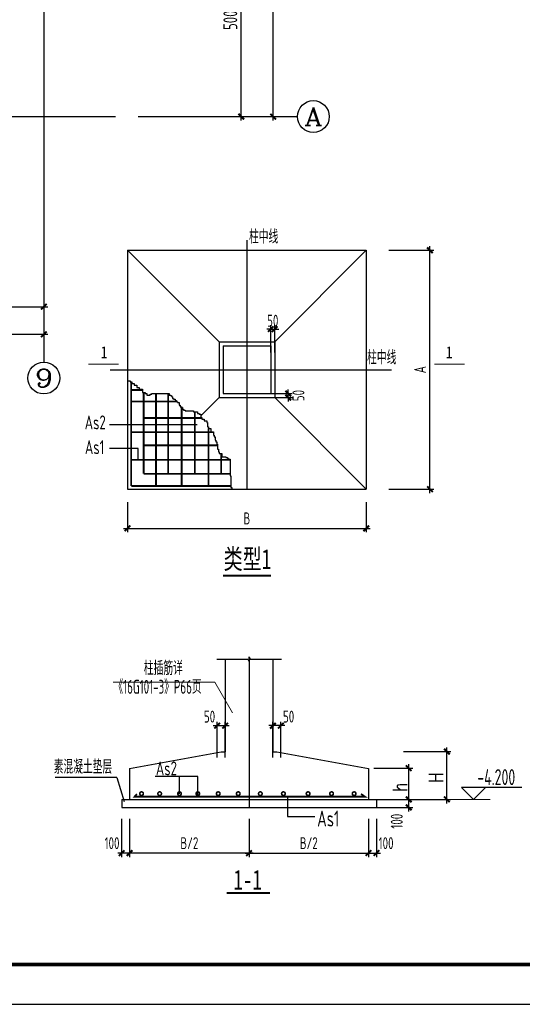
# Model space of a CAD drawing. Extents: x -302077 to 107904, y -9283 to 295706.
# Tile 14 of 256: x -208900 to -196276, y -9283 to 15454. Entities that reach past the tile are written whole.
import ezdxf
from ezdxf.enums import TextEntityAlignment as Align

# ---------------------------------------------------------------- set-up
doc = ezdxf.new("R2010")
doc.units = 0
doc.header["$LTSCALE"] = 500
doc.header["$MEASUREMENT"] = 0
doc.layers.get('0').update_dxf_attribs({"linetype": 'CONTINUOUS'})
doc.layers.get('Defpoints').update_dxf_attribs({"linetype": 'CONTINUOUS'})
for name, color, linetype in [('708', 2, 'CONTINUOUS'), ('AS', 1, 'CONTINUOUS'), ('AXIS', 3, 'CONTINUOUS'), ('AXIS_TEXT', 7, 'CONTINUOUS'), ('JC', 2, 'CONTINUOUS'), ('PUB_DIM', 3, 'CONTINUOUS'), ('PUB_TITLE', 4, 'CONTINUOUS'), ('STAIR', 3, 'CONTINUOUS'), ('TEXT', 7, 'CONTINUOUS'), ('图名层', 13, 'CONTINUOUS'), ('文字标注', 6, 'CONTINUOUS')]:
    doc.layers.add(name, color=color, linetype=linetype)
doc.layers.add('DIM', color=3, linetype='CONTINUOUS', lineweight=0)
doc.layers.add('THIN', color=7, linetype='CONTINUOUS', lineweight=0)
doc.styles.add('_TCH_AXIS', font='COMPLEX', dxfattribs={"bigfont": 'GBCBIG'})
doc.styles.add('COMPLEX', font='COMPLEX')
doc.styles.add('HT', font='simhei.ttf', dxfattribs={"width": 0.75})
doc.styles.add('HTHZ', font='simhei.ttf', dxfattribs={"width": 0.7, "height": 600})
doc.styles.add('HZTEXTC', font='romans.shx', dxfattribs={"width": 0.8, "bigfont": 'hztxtc.shx'})
doc.styles.add('TSSD_Dimension', font='tssdeng.shx', dxfattribs={"width": 0.7, "bigfont": 'hztxt.shx'})
doc.styles.add('TSSD_Norm', font='tssdeng.shx', dxfattribs={"bigfont": 'hztxt.shx'})
doc.styles.add('TSSD_Rein', font='tssdeng.shx', dxfattribs={"width": 0.7, "bigfont": 'hztxt.shx'})
doc.dimstyles.new('TSSD_100_100', dxfattribs={"dimtxt": 350, "dimasz": 100, "dimexe": 100, "dimexo": 250, "dimgap": 100, "dimtad": 1, "dimdec": 0, "dimzin": 0, "dimdsep": 46, "dimtxsty": 'TSSD_Dimension', "dimblk": 'ARCHTICK', "dimblk1": 'ARCHTICK', "dimblk2": 'ARCHTICK', "dimcen": 0, "dimdle": 100, "dimclrt": 7, "dimadec": 0, "dimazin": 0, "dimtfac": 1, "dimtdec": 0, "dimtix": 1, "dimtmove": 2, "dimatfit": 3, "dimfxl": 1, "dimtolj": 1, "dimtzin": 0, "dimarcsym": 0})
doc.dimstyles.new('TSSD_25_100', dxfattribs={"dimtxt": 300, "dimasz": 100, "dimexe": 100, "dimexo": 0, "dimgap": 100, "dimtad": 1, "dimdec": 0, "dimlfac": 0.25, "dimzin": 0, "dimdsep": 46, "dimtxsty": 'TSSD_Dimension', "dimblk": 'ARCHTICK', "dimcen": 0, "dimdle": 100, "dimclrt": 7, "dimadec": 0, "dimazin": 0, "dimtfac": 1, "dimtdec": 0, "dimtix": 1, "dimtmove": 2, "dimatfit": 3, "dimldrblk": 'ARCHTICK', "dimfxl": 1, "dimtolj": 1, "dimtzin": 0, "dimarcsym": 0})

# ---------------------------------------------------------------- blocks, each defined once
blk = doc.blocks.new('_ArchTick')
at = {"color": 0, "linetype": 'ByBlock', "const_width": 0.5}
blk.add_lwpolyline([(-0.71, -0.71), (0.71, 0.71)], dxfattribs=at)
blk = doc.blocks.new('*D450')
at = {"layer": 'Defpoints', "color": 0}
for p in [(-202681, 5961), (-202637, 6061), (-202155, 6061)]:
    blk.add_point(p, dxfattribs=at)
at = {"layer": 'DIM', "color": 0, "lineweight": -2}
for p, q in [((-202681, 5961), (-202055, 5961)), ((-202637, 6061), (-202055, 6061)), ((-202155, 6061), (-202155, 6161)), ((-202155, 5961), (-202155, 6061)), ((-202155, 5961), (-202155, 5861))]:
    blk.add_line(p, q, dxfattribs=at)
at = {"layer": 'DIM', "color": 0, "lineweight": -2, "xscale": 100, "yscale": 100, "zscale": 100}
for p, rotation in [((-202155, 6061), 270), ((-202155, 5961), 90)]:
    blk.add_blockref('_ArchTick', p, dxfattribs=dict(at, rotation=rotation))
at = {"layer": 'DIM', "color": 7, "insert": (-201899, 6011), "char_height": 300, "attachment_point": 5, "rotation": 90, "style": 'TSSD_Dimension'}
blk.add_mtext('\\A1;50', dxfattribs=at)
blk = doc.blocks.new('*D451')
at = {"layer": 'Defpoints', "color": 0}
for p in [(-202494, 7681), (-202594, 7095), (-202494, 7095)]:
    blk.add_point(p, dxfattribs=at)
at = {"layer": 'DIM', "color": 0, "lineweight": -2}
for p, q in [((-202594, 7681), (-202694, 7681)), ((-202594, 7095), (-202594, 7781)), ((-202594, 7681), (-202494, 7681)), ((-202494, 7095), (-202494, 7781)), ((-202494, 7681), (-202394, 7681))]:
    blk.add_line(p, q, dxfattribs=at)
at = {"layer": 'DIM', "color": 0, "lineweight": -2, "xscale": 100, "yscale": 100, "zscale": 100}
blk.add_blockref('_ArchTick', (-202594, 7681), dxfattribs=at)
at = {"layer": 'DIM', "color": 0, "lineweight": -2, "xscale": 100, "yscale": 100, "zscale": 100, "rotation": 180}
blk.add_blockref('_ArchTick', (-202494, 7681), dxfattribs=at)
at = {"layer": 'DIM', "color": 7, "insert": (-202544, 7892), "char_height": 300, "attachment_point": 5, "style": 'TSSD_Dimension'}
blk.add_mtext('\\A1;50', dxfattribs=at)
blk = doc.blocks.new('*D452')
at = {"layer": 'Defpoints', "color": 0}
for p in [(-199981, -4134), (-199129, -4134), (-199981, -4337)]:
    blk.add_point(p, dxfattribs=at)
at = {"layer": 'DIM', "color": 0, "lineweight": -2}
for p, q in [((-199981, -4134), (-199029, -4134)), ((-199129, -4437), (-199129, -4034)), ((-199981, -4337), (-199029, -4337))]:
    blk.add_line(p, q, dxfattribs=at)
at = {"layer": 'DIM', "color": 0, "lineweight": -2, "xscale": 100, "yscale": 100, "zscale": 100}
for p, rotation in [((-199129, -4134), 90), ((-199129, -4337), 270)]:
    blk.add_blockref('_ArchTick', p, dxfattribs=dict(at, rotation=rotation))
at = {"layer": 'DIM', "color": 7, "insert": (-199429, -4683), "char_height": 300, "attachment_point": 5, "rotation": 90, "style": 'TSSD_Dimension'}
blk.add_mtext('\\A1;100', dxfattribs=at)
blk = doc.blocks.new('*D453')
at = {"layer": 'Defpoints', "color": 0}
for p in [(-199258, -2934), (-198169, -2934), (-199258, -4134)]:
    blk.add_point(p, dxfattribs=at)
at = {"layer": 'DIM', "color": 0, "lineweight": -2}
for p, q in [((-199258, -2934), (-198069, -2934)), ((-198169, -4234), (-198169, -2834)), ((-199258, -4134), (-198069, -4134))]:
    blk.add_line(p, q, dxfattribs=at)
at = {"layer": 'DIM', "color": 0, "lineweight": -2, "xscale": 100, "yscale": 100, "zscale": 100}
for p, rotation in [((-198169, -2934), 90), ((-198169, -4134), 270)]:
    blk.add_blockref('_ArchTick', p, dxfattribs=dict(at, rotation=rotation))
blk = doc.blocks.new('*D454')
at = {"layer": 'Defpoints', "color": 0}
for p in [(-200001, -3352), (-199129, -3352), (-200001, -4134)]:
    blk.add_point(p, dxfattribs=at)
at = {"layer": 'DIM', "color": 0, "lineweight": -2}
for p, q in [((-200001, -3352), (-199029, -3352)), ((-199129, -4234), (-199129, -3252)), ((-200001, -4134), (-199029, -4134))]:
    blk.add_line(p, q, dxfattribs=at)
at = {"layer": 'DIM', "color": 0, "lineweight": -2, "xscale": 100, "yscale": 100, "zscale": 100}
for p, rotation in [((-199129, -3352), 90), ((-199129, -4134), 270)]:
    blk.add_blockref('_ArchTick', p, dxfattribs=dict(at, rotation=rotation))
blk = doc.blocks.new('*D455')
at = {"layer": 'Defpoints', "color": 0}
for p in [(-199630, 9661), (-198595, 9661), (-199630, 3661)]:
    blk.add_point(p, dxfattribs=at)
at = {"layer": 'DIM', "color": 0, "lineweight": -2}
for p, q in [((-199630, 9661), (-198495, 9661)), ((-198595, 3561), (-198595, 9761)), ((-199630, 3661), (-198495, 3661))]:
    blk.add_line(p, q, dxfattribs=at)
at = {"layer": 'DIM', "color": 0, "lineweight": -2, "xscale": 100, "yscale": 100, "zscale": 100}
for p, rotation in [((-198595, 9661), 90), ((-198595, 3661), 270)]:
    blk.add_blockref('_ArchTick', p, dxfattribs=dict(at, rotation=rotation))
at = {"layer": 'DIM', "color": 7, "insert": (-198845, 6661), "char_height": 300, "attachment_point": 5, "rotation": 90, "style": 'TSSD_Dimension'}
blk.add_mtext('\\A1;A', dxfattribs=at)
blk = doc.blocks.new('*D456')
at = {"layer": 'Defpoints', "color": 0}
for p in [(-206194, 3334), (-200194, 3334), (-200194, 2675)]:
    blk.add_point(p, dxfattribs=at)
at = {"layer": 'DIM', "color": 0, "lineweight": -2}
for p, q in [((-206194, 3334), (-206194, 2575)), ((-200194, 3334), (-200194, 2575)), ((-206294, 2675), (-200094, 2675))]:
    blk.add_line(p, q, dxfattribs=at)
at = {"layer": 'DIM', "color": 0, "lineweight": -2, "xscale": 100, "yscale": 100, "zscale": 100, "rotation": 180}
blk.add_blockref('_ArchTick', (-206194, 2675), dxfattribs=at)
at = {"layer": 'DIM', "color": 0, "lineweight": -2, "xscale": 100, "yscale": 100, "zscale": 100}
blk.add_blockref('_ArchTick', (-200194, 2675), dxfattribs=at)
at = {"layer": 'DIM', "color": 7, "insert": (-203194, 2925), "char_height": 300, "attachment_point": 5, "style": 'TSSD_Dimension'}
blk.add_mtext('\\A1;B', dxfattribs=at)
blk = doc.blocks.new('*D457')
at = {"layer": 'Defpoints', "color": 0}
for p in [(-202539, -2282), (-202539, -3082), (-202339, -3082)]:
    blk.add_point(p, dxfattribs=at)
at = {"layer": 'DIM', "color": 0, "lineweight": -2}
for p, q in [((-202539, -3082), (-202539, -2182)), ((-202339, -3082), (-202339, -2182)), ((-202239, -2282), (-202639, -2282))]:
    blk.add_line(p, q, dxfattribs=at)
at = {"layer": 'DIM', "color": 0, "lineweight": -2, "xscale": 100, "yscale": 100, "zscale": 100, "rotation": 180}
blk.add_blockref('_ArchTick', (-202539, -2282), dxfattribs=at)
at = {"layer": 'DIM', "color": 0, "lineweight": -2, "xscale": 100, "yscale": 100, "zscale": 100}
blk.add_blockref('_ArchTick', (-202339, -2282), dxfattribs=at)
at = {"layer": 'DIM', "color": 7, "insert": (-202146, -2055), "char_height": 300, "attachment_point": 5, "style": 'TSSD_Dimension'}
blk.add_mtext('\\A1;50', dxfattribs=at)
blk = doc.blocks.new('*D458')
at = {"layer": 'Defpoints', "color": 0}
for p in [(-203739, -2282), (-203939, -3082), (-203739, -3082)]:
    blk.add_point(p, dxfattribs=at)
at = {"layer": 'DIM', "color": 0, "lineweight": -2}
for p, q in [((-203939, -3082), (-203939, -2182)), ((-203739, -3082), (-203739, -2182)), ((-204039, -2282), (-203639, -2282))]:
    blk.add_line(p, q, dxfattribs=at)
at = {"layer": 'DIM', "color": 0, "lineweight": -2, "xscale": 100, "yscale": 100, "zscale": 100, "rotation": 180}
blk.add_blockref('_ArchTick', (-203939, -2282), dxfattribs=at)
at = {"layer": 'DIM', "color": 0, "lineweight": -2, "xscale": 100, "yscale": 100, "zscale": 100}
blk.add_blockref('_ArchTick', (-203739, -2282), dxfattribs=at)
at = {"layer": 'DIM', "color": 7, "insert": (-204132, -2055), "char_height": 300, "attachment_point": 5, "style": 'TSSD_Dimension'}
blk.add_mtext('\\A1;50', dxfattribs=at)
blk = doc.blocks.new('*D459')
at = {"layer": 'Defpoints', "color": 0}
for p in [(-200139, -4625), (-199939, -4625), (-199939, -5484)]:
    blk.add_point(p, dxfattribs=at)
at = {"layer": 'DIM', "color": 0, "lineweight": -2}
for p, q in [((-200139, -4625), (-200139, -5584)), ((-199939, -4625), (-199939, -5584)), ((-200239, -5484), (-199839, -5484))]:
    blk.add_line(p, q, dxfattribs=at)
at = {"layer": 'DIM', "color": 0, "lineweight": -2, "xscale": 100, "yscale": 100, "zscale": 100, "rotation": 180}
blk.add_blockref('_ArchTick', (-200139, -5484), dxfattribs=at)
at = {"layer": 'DIM', "color": 0, "lineweight": -2, "xscale": 100, "yscale": 100, "zscale": 100}
blk.add_blockref('_ArchTick', (-199939, -5484), dxfattribs=at)
at = {"layer": 'DIM', "color": 7, "insert": (-199697, -5234), "char_height": 300, "attachment_point": 5, "style": 'TSSD_Dimension'}
blk.add_mtext('\\A1;100', dxfattribs=at)
blk = doc.blocks.new('*D460')
at = {"layer": 'Defpoints', "color": 0}
for p in [(-203139, -4625), (-200139, -4625), (-200139, -5484)]:
    blk.add_point(p, dxfattribs=at)
at = {"layer": 'DIM', "color": 0, "lineweight": -2}
for p, q in [((-203139, -4625), (-203139, -5584)), ((-200139, -4625), (-200139, -5584)), ((-203239, -5484), (-200039, -5484))]:
    blk.add_line(p, q, dxfattribs=at)
at = {"layer": 'DIM', "color": 0, "lineweight": -2, "xscale": 100, "yscale": 100, "zscale": 100, "rotation": 180}
blk.add_blockref('_ArchTick', (-203139, -5484), dxfattribs=at)
at = {"layer": 'DIM', "color": 0, "lineweight": -2, "xscale": 100, "yscale": 100, "zscale": 100}
blk.add_blockref('_ArchTick', (-200139, -5484), dxfattribs=at)
at = {"layer": 'DIM', "color": 7, "insert": (-201639, -5234), "char_height": 300, "attachment_point": 5, "style": 'TSSD_Dimension'}
blk.add_mtext('\\A1;B/2', dxfattribs=at)
blk = doc.blocks.new('*D461')
at = {"layer": 'Defpoints', "color": 0}
for p in [(-206139, -4625), (-203139, -4625), (-206139, -5484)]:
    blk.add_point(p, dxfattribs=at)
at = {"layer": 'DIM', "color": 0, "lineweight": -2}
for p, q in [((-206139, -4625), (-206139, -5584)), ((-203139, -4625), (-203139, -5584)), ((-203039, -5484), (-206239, -5484))]:
    blk.add_line(p, q, dxfattribs=at)
at = {"layer": 'DIM', "color": 0, "lineweight": -2, "xscale": 100, "yscale": 100, "zscale": 100, "rotation": 180}
blk.add_blockref('_ArchTick', (-206139, -5484), dxfattribs=at)
at = {"layer": 'DIM', "color": 0, "lineweight": -2, "xscale": 100, "yscale": 100, "zscale": 100}
blk.add_blockref('_ArchTick', (-203139, -5484), dxfattribs=at)
at = {"layer": 'DIM', "color": 7, "insert": (-204639, -5234), "char_height": 300, "attachment_point": 5, "style": 'TSSD_Dimension'}
blk.add_mtext('\\A1;B/2', dxfattribs=at)
blk = doc.blocks.new('*D462')
at = {"layer": 'Defpoints', "color": 0}
for p in [(-206339, -4625), (-206139, -4625), (-206339, -5484)]:
    blk.add_point(p, dxfattribs=at)
at = {"layer": 'DIM', "color": 0, "lineweight": -2}
for p, q in [((-206339, -4625), (-206339, -5584)), ((-206139, -4625), (-206139, -5584)), ((-206039, -5484), (-206439, -5484))]:
    blk.add_line(p, q, dxfattribs=at)
at = {"layer": 'DIM', "color": 0, "lineweight": -2, "xscale": 100, "yscale": 100, "zscale": 100, "rotation": 180}
blk.add_blockref('_ArchTick', (-206339, -5484), dxfattribs=at)
at = {"layer": 'DIM', "color": 0, "lineweight": -2, "xscale": 100, "yscale": 100, "zscale": 100}
blk.add_blockref('_ArchTick', (-206139, -5484), dxfattribs=at)
at = {"layer": 'DIM', "color": 7, "insert": (-206581, -5234), "char_height": 300, "attachment_point": 5, "style": 'TSSD_Dimension'}
blk.add_mtext('\\A1;100', dxfattribs=at)
blk = doc.blocks.new('*D760')
at = {"layer": 'AXIS', "color": 0, "lineweight": -2}
for p, q in [((-12075, 98773), (-9725, 98773)), ((-9825, 93673), (-9825, 98873)), ((-12075, 93773), (-9725, 93773))]:
    blk.add_line(p, q, dxfattribs=at)
at = {"layer": 'Defpoints', "color": 0}
for p in [(-12325, 98773), (-9825, 98773), (-12325, 93773)]:
    blk.add_point(p, dxfattribs=at)
at = {"layer": 'AXIS', "color": 0, "lineweight": -2, "xscale": 100, "yscale": 100, "zscale": 100}
for p, rotation in [((-9825, 98773), 90), ((-9825, 93773), 270)]:
    blk.add_blockref('_ArchTick', p, dxfattribs=dict(at, rotation=rotation))
at = {"layer": 'AXIS', "color": 7, "insert": (-10100, 96273), "char_height": 350, "attachment_point": 5, "rotation": 90, "style": 'TSSD_Dimension'}
blk.add_mtext('\\A1;5000', dxfattribs=at)
blk = doc.blocks.new('*D765')
at = {"layer": 'AXIS', "color": 0, "lineweight": -2}
for p, q in [((-12075, 120973), (-8925, 120973)), ((-9025, 93673), (-9025, 121073)), ((-12075, 93773), (-8925, 93773))]:
    blk.add_line(p, q, dxfattribs=at)
at = {"layer": 'Defpoints', "color": 0}
for p in [(-12325, 120973), (-9025, 120973), (-12325, 93773)]:
    blk.add_point(p, dxfattribs=at)
at = {"layer": 'AXIS', "color": 0, "lineweight": -2, "xscale": 100, "yscale": 100, "zscale": 100}
for p, rotation in [((-9025, 120973), 90), ((-9025, 93773), 270)]:
    blk.add_blockref('_ArchTick', p, dxfattribs=dict(at, rotation=rotation))
at = {"layer": 'AXIS', "color": 7, "insert": (-9300, 107373), "char_height": 350, "attachment_point": 5, "rotation": 90, "style": 'TSSD_Dimension'}
blk.add_mtext('\\A1;27200', dxfattribs=at)
blk = doc.blocks.new('*D780')
at = {"layer": 'AXIS', "color": 0, "lineweight": -2}
for p, q in [((-44785, 91353), (-44785, 88203)), ((-14785, 91353), (-14785, 88203)), ((-44885, 88303), (-14685, 88303))]:
    blk.add_line(p, q, dxfattribs=at)
at = {"layer": 'Defpoints', "color": 0}
for p in [(-44785, 91603), (-14785, 91603), (-14785, 88303)]:
    blk.add_point(p, dxfattribs=at)
at = {"layer": 'AXIS', "color": 0, "lineweight": -2, "xscale": 100, "yscale": 100, "zscale": 100, "rotation": 180}
blk.add_blockref('_ArchTick', (-44785, 88303), dxfattribs=at)
at = {"layer": 'AXIS', "color": 0, "lineweight": -2, "xscale": 100, "yscale": 100, "zscale": 100}
blk.add_blockref('_ArchTick', (-14785, 88303), dxfattribs=at)
at = {"layer": 'AXIS', "color": 7, "insert": (-29785, 88578), "char_height": 350, "attachment_point": 5, "style": 'TSSD_Dimension'}
blk.add_mtext('\\A1;30000', dxfattribs=at)
blk = doc.blocks.new('*D787')
at = {"layer": 'Defpoints', "color": 0}
for p in [(-18285, 91603), (-14785, 91603), (-14785, 88996)]:
    blk.add_point(p, dxfattribs=at)
at = {"layer": 'PUB_DIM', "color": 0, "lineweight": -2}
for p, q in [((-18285, 91353), (-18285, 88896)), ((-14785, 91353), (-14785, 88896)), ((-18385, 88996), (-14685, 88996))]:
    blk.add_line(p, q, dxfattribs=at)
at = {"layer": 'PUB_DIM', "color": 0, "lineweight": -2, "xscale": 100, "yscale": 100, "zscale": 100, "rotation": 180}
blk.add_blockref('_ArchTick', (-18285, 88996), dxfattribs=at)
at = {"layer": 'PUB_DIM', "color": 0, "lineweight": -2, "xscale": 100, "yscale": 100, "zscale": 100}
blk.add_blockref('_ArchTick', (-14785, 88996), dxfattribs=at)
at = {"layer": 'PUB_DIM', "color": 7, "insert": (-16535, 89271), "char_height": 350, "attachment_point": 5, "style": 'TSSD_Dimension'}
blk.add_mtext('\\A1;3500', dxfattribs=at)
blk = doc.blocks.new('_AXISO')
blk.add_circle((0, 0), 0.5)
at = {"layer": 'AXIS_TEXT', "style": 'COMPLEX', "width": 1.041667}
blk.add_attdef('A', text='', height=0.56, dxfattribs=at).set_placement((-0.25, -0.28), (0.25, -0.28), align=Align.FIT)
blk = doc.blocks.new('wrtgtg')
at = {"layer": 'PUB_TITLE'}
blk.add_lwpolyline([(-75296, -5841), (8804, -5841), (8804, 53559), (-75296, 53559)], close=True, dxfattribs=at)
at = {"layer": 'PUB_TITLE', "const_width": 100}
blk.add_lwpolyline([(-72796, -4841), (7804, -4841), (7804, 52559), (-72796, 52559)], close=True, dxfattribs=at)
blk = doc.blocks.new('zw')
at = {"layer": 'AXIS', "color": 250}
for p, q in [((-14784.9, 122803), (-14784.9, 91603)), ((-46817.4, 93772.6), (-12983.9, 93772.6))]:
    blk.add_line(p, q, dxfattribs=at)
at = {"layer": 'AXIS'}
for p, q in [((-12415.2, 93772.6), (-8415.2, 93772.6)), ((-14784.9, 91603), (-14784.9, 87603))]:
    blk.add_line(p, q, dxfattribs=at)
ref = blk.add_blockref('_AXISO', (-8015.2, 93772.6), dxfattribs=dict(at, xscale=800, yscale=800, zscale=800))
ref.add_attrib('A', 'A', dxfattribs={"layer": 'AXIS_TEXT', "height": 452.5, "style": '_TCH_AXIS', "width": 1.166667}).set_placement((-8241.5, 93546.3), (-7789, 93546.3), align=Align.FIT)
ref = blk.add_blockref('_AXISO', (-14784.9, 87203), dxfattribs=dict(at, xscale=800, yscale=800, zscale=800))
ref.add_attrib('A', '9', dxfattribs={"layer": 'AXIS_TEXT', "height": 452.5, "style": '_TCH_AXIS', "width": 1.5}).set_placement((-15011.1, 86976.7), (-14558.6, 86976.7), align=Align.FIT)
for p1, p2, distance, picture, middle in [((-12324.8, 93772.6), (-12324.8, 120972.6), -3300, '*D765', (-9299.8, 107372.6)), ((-12324.8, 93772.6), (-12324.8, 98772.6), -2500, '*D760', (-10099.8, 96272.6)), ((-44784.9, 91603), (-14784.9, 91603), -3300, '*D780', (-29784.9, 88578))]:
    dim = blk.add_aligned_dim(p1=p1, p2=p2, distance=distance, dimstyle='TSSD_100_100', dxfattribs=at)
    dim.commit()
    dim.dimension.update_dxf_attribs({"geometry": picture, "text_midpoint": middle})
at = {"layer": 'PUB_DIM'}
dim = blk.add_aligned_dim(p1=(-18284.9, 91603), p2=(-14784.9, 91603), distance=-2606.8, dimstyle='TSSD_100_100', dxfattribs=at)
dim.commit()
dim.dimension.update_dxf_attribs({"geometry": '*D787', "text_midpoint": (-16534.9, 89271.2)})

msp = doc.modelspace()

# ---------------------------------------------------------------- linework, layer by layer
at = {"layer": '708'}
for p, q in [((-203793.625, 7261.13), (-203793.625, 6061.13)), ((-203793.625, 7261.13), (-202593.625, 7261.13)), ((-202593.625, 7261.13), (-202593.625, 6061.13)), ((-203793.625, 6061.13), (-202593.625, 6061.13))]:
    msp.add_line(p, q, dxfattribs=at)
at = {"layer": 'AS'}
for points, const_width in [([(-207172.41, 6799.464), (-206410.689, 6799.464)], 25), ([(-198482.424, 6799.464), (-197720.703, 6799.464)], 25), ([(-206099.653, 6356.353), (-206099.653, 3739.064)], 45), ([(-206099.653, 6356.353), (-206099.653, 3739.064)], 25), ([(-206099.653, 6152.249), (-205815.317, 6152.249)], 45), ([(-205787.652, 6084.449), (-205787.652, 4044.609)], 45), ([(-205475.651, 6063.532), (-205475.651, 3739.064)], 45), ([(-205169.889, 6063.532), (-205169.889, 4044.609)], 45), ([(-206099.653, 5861.36), (-204957.162, 5861.36)], 45), ([(-204832.926, 5728.88), (-204832.926, 3739.064)], 45), ([(-205787.652, 5447.623), (-204329.244, 5447.623)], 45), ([(-204502.205, 5603.384), (-204502.205, 4044.609)], 45), ([(-204159.004, 5185.069), (-204159.004, 3739.064)], 45), ([(-206099.653, 5092.194), (-204036.215, 5092.194)], 45), ([(-205787.652, 4761.705), (-203931.563, 4761.705)], 45), ([(-203840.762, 4557.594), (-203840.762, 4044.609)], 45), ([(-206099.653, 4393.804), (-203617.604, 4393.804)], 45), ([(-205787.652, 4044.609), (-203617.604, 4044.609)], 45), ([(-206099.653, 3739.064), (-203596.674, 3739.064)], 45), ([(-205956.924, -4000.269), (-206013.427, -4065.692), (-200229.547, -4065.692), (-200327, -3997.521)], 45)]:
    msp.add_lwpolyline(points, dxfattribs=dict(at, const_width=const_width))
at = {"layer": 'AS', "const_width": 90}
for points in [[(-205859.698, -3991.241, 1), (-205819.698, -3991.241, 1)], [(-205404.838, -3991.241, 1), (-205364.838, -3991.241, 1)], [(-204906.64, -3991.241, 1), (-204866.64, -3991.241, 1)], [(-204445.376, -3991.241, 1), (-204405.376, -3991.241, 1)], [(-203934.089, -3991.241, 1), (-203894.089, -3991.241, 1)], [(-203430.701, -3991.241, 1), (-203390.701, -3991.241, 1)], [(-202875.739, -3991.241, 1), (-202835.739, -3991.241, 1)], [(-202296.222, -3991.241, 1), (-202256.222, -3991.241, 1)], [(-201676.715, -3991.241, 1), (-201636.715, -3991.241, 1)], [(-201086.158, -3991.241, 1), (-201046.158, -3991.241, 1)], [(-200520.063, -3991.241, 1), (-200480.063, -3991.241, 1)]]:
    msp.add_lwpolyline(points, format="xyb", close=True, dxfattribs=at)
at = {"layer": 'AXIS'}
for p, q in [((-203193.625, 9913.336), (-203193.625, 3639.819)), ((-206630.286, 6661.13), (-199563.51, 6661.13)), ((-203138.832, -611.182), (-203138.832, -4337.292))]:
    msp.add_line(p, q, dxfattribs=at)
at = {"layer": 'DIM'}
msp.add_line((-198173.27, -4133.804), (-197081.677, -4133.804), dxfattribs=at)
at = {"layer": 'JC'}
for p, q in [((-206193.625, 9661.13), (-206193.625, 3661.13)), ((-203893.625, 7361.13), (-206193.625, 9661.13)), ((-206193.625, 9661.13), (-200193.625, 9661.13)), ((-202493.625, 7361.13), (-200193.625, 9661.13)), ((-200193.625, 9661.13), (-200193.625, 3661.13)), ((-203893.625, 7361.13), (-202493.625, 7361.13)), ((-203893.625, 7361.13), (-203893.625, 5961.13)), ((-202493.625, 7361.13), (-202493.625, 5961.13)), ((-204350.177, 5504.578), (-203893.625, 5961.13)), ((-203893.625, 5961.13), (-202493.625, 5961.13)), ((-202493.625, 5961.13), (-200193.625, 3661.13)), ((-206193.625, 3661.13), (-200193.625, 3661.13)), ((-203738.832, -611.182), (-203738.832, -2937.292)), ((-202538.832, -611.182), (-202538.832, -2937.292)), ((-206138.832, -3355.473), (-203838.832, -2937.292)), ((-203838.832, -2937.292), (-203738.832, -2937.292)), ((-202538.832, -2937.292), (-202438.832, -2937.292)), ((-202438.832, -2937.292), (-200138.832, -3355.473)), ((-206138.832, -3355.473), (-206138.832, -4137.292)), ((-200138.832, -3355.473), (-200138.832, -4137.292)), ((-206338.832, -4137.292), (-199938.832, -4137.292)), ((-206338.832, -4137.292), (-206338.832, -4337.292)), ((-199938.832, -4137.292), (-199938.832, -4337.292)), ((-206338.832, -4337.292), (-199938.832, -4337.292))]:
    msp.add_line(p, q, dxfattribs=at)
msp.add_lwpolyline([(-206192.068, 6398.185), (-206192.068, 6377.269), (-206129.278, 6377.269), (-206129.278, 6356.353), (-206087.416, 6356.353), (-206087.416, 6314.522), (-206024.623, 6314.522), (-206024.623, 6272.69), (-205961.831, 6272.69), (-205961.831, 6209.942), (-205899.041, 6209.942), (-205899.041, 6168.112), (-205815.317, 6168.112), (-205815.317, 6084.449), (-205752.527, 6084.449), (-205752.527, 6063.532), (-205710.665, 6063.532), (-205710.665, 6021.701), (-205626.942, 6021.701), (-205626.942, 6042.616), (-205585.08, 6042.616), (-205585.08, 6063.532), (-205145.539, 6063.532), (-205145.539, 6021.701), (-205103.677, 6021.701), (-205103.677, 6000.784), (-205082.747, 6000.784), (-205082.747, 5979.869), (-205061.817, 5979.869), (-205061.817, 5938.038), (-205040.884, 5938.038), (-205040.884, 5917.121), (-204999.025, 5917.121), (-204999.025, 5896.206), (-204978.095, 5896.206), (-204978.095, 5875.29), (-204957.162, 5875.29), (-204957.162, 5854.375), (-204936.232, 5854.375), (-204936.232, 5833.458), (-204894.372, 5833.458), (-204894.372, 5770.71), (-204873.44, 5770.71), (-204873.44, 5728.88), (-204831.58, 5728.88), (-204831.58, 5707.964), (-204810.648, 5707.964), (-204810.648, 5666.132), (-204789.718, 5666.132), (-204789.718, 5645.217), (-204747.858, 5645.217), (-204747.858, 5624.3), (-204538.551, 5624.3), (-204538.551, 5603.384), (-204433.899, 5603.384), (-204433.899, 5561.554), (-204392.037, 5561.554), (-204392.037, 5540.637), (-204350.177, 5540.637), (-204350.177, 5456.974), (-204329.244, 5456.974), (-204329.244, 5415.143), (-204266.452, 5415.143), (-204266.452, 5373.311), (-204203.662, 5373.311), (-204203.662, 5331.48), (-204182.73, 5331.48), (-204182.73, 5226.9), (-204161.8, 5226.9), (-204161.8, 5185.069), (-204099.008, 5185.069), (-204099.008, 5101.406), (-204036.215, 5101.406), (-204036.215, 5017.742), (-204015.285, 5017.742), (-204015.285, 4975.911), (-203994.356, 4975.911), (-203994.356, 4892.248), (-203973.426, 4892.248), (-203973.426, 4850.416), (-203952.493, 4850.416), (-203952.493, 4787.668), (-203931.563, 4787.668), (-203931.563, 4662.174), (-203910.633, 4662.174), (-203910.633, 4599.426), (-203889.703, 4599.426), (-203889.703, 4557.594), (-203826.911, 4557.594), (-203826.911, 4473.931), (-203722.256, 4473.931), (-203722.256, 4453.016), (-203680.397, 4453.016), (-203680.397, 4432.1), (-203659.467, 4432.1), (-203659.467, 4411.185), (-203617.604, 4411.185), (-203617.604, 3992.868), (-203596.674, 3992.868), (-203596.674, 3700.047), (-203575.745, 3700.047), (-203575.745, 3661.13)], dxfattribs=at)
at = {"layer": 'PUB_DIM', "linetype": 'Continuous'}
for p, q in [((-196288.79, -3833.804), (-197802.407, -3833.804)), ((-197502.407, -4133.804), (-197802.407, -3833.804)), ((-197202.407, -3833.804), (-197502.407, -4133.804))]:
    msp.add_line(p, q, dxfattribs=at)
at = {"layer": 'STAIR'}
for p, q in [((-203950.723, -611.182), (-203168.085, -611.182)), ((-203168.085, -611.182), (-203138.085, -671.182)), ((-203138.085, -671.182), (-203138.085, -551.182)), ((-203138.085, -551.182), (-203108.085, -611.182)), ((-203108.085, -611.182), (-202325.447, -611.182))]:
    msp.add_line(p, q, dxfattribs=at)
at = {"layer": 'TEXT', "color": 7, "ltscale": 99}
for p, q in [((-206456.892, -3588.128), (-208009.519, -3588.128)), ((-206456.892, -3588.128), (-206277.312, -4188.649)), ((-202173.147, -4065.692), (-202173.147, -4564.861)), ((-202173.147, -4564.861), (-201488.819, -4564.861))]:
    msp.add_line(p, q, dxfattribs=at)
at = {"layer": 'THIN'}
for p, q in [((-204001.367, -1186.798), (-206552.866, -1186.798)), ((-203553.003, -1958.729), (-204001.367, -1186.798))]:
    msp.add_line(p, q, dxfattribs=at)
at = {"layer": '图名层', "const_width": 50}
for points in [[(-203792.665, 1483.895), (-202590.572, 1483.895)], [(-203697.857, -6486.977), (-202614.336, -6486.977)]]:
    msp.add_lwpolyline(points, dxfattribs=at)
at = {"layer": '文字标注'}
for p, q in [((-204438.437, 5274.562), (-206641.372, 5274.562)), ((-205926.906, 4679.594), (-206641.372, 4679.594)), ((-205926.906, 4393.804), (-205926.906, 4679.594)), ((-204425.556, -3559.665), (-205496.595, -3559.665)), ((-204888.16, -3992.429), (-204888.16, -3559.665)), ((-204425.556, -4010.047), (-204425.556, -3559.665))]:
    msp.add_line(p, q, dxfattribs=at)

# ---------------------------------------------------------------- block references
msp.add_blockref('wrtgtg', (-175812.208, -3441.74))
at = {"layer": 'PUB_DIM'}
msp.add_blockref('zw', (-193509.206, -80752.333), dxfattribs=at)

# ---------------------------------------------------------------- texts
at = {"layer": 'DIM', "style": 'HZTEXTC', "width": 0.8}
for s, p in [('H', (-198260.052, -3722.004)), ('h', (-199170.651, -3943.189))]:
    msp.add_text(s, height=360, rotation=90, dxfattribs=at).set_placement(p)
at = {"layer": 'PUB_DIM', "style": 'HT', "width": 0.8}
for p in [(-206778.559, 7098.912), (-198111.437, 7098.912)]:
    msp.add_text('1', height=300, dxfattribs=at).set_placement(p, align=Align.MIDDLE)
at = {"layer": 'TEXT', "style": 'TSSD_Norm'}
for s, width, p in [('柱中线', 0.7, (-203140.305, 9723.536)), ('柱中线', 0.7, (-200173.677, 6687.826)), ('柱插筋详', 0.7, (-205782.413, -1117.795)), ('《16G101-3》P66页', 0.6, (-206542.922, -1586.294))]:
    msp.add_text(s, height=350, dxfattribs=dict(at, width=width)).set_placement(p, align=Align.BOTTOM_LEFT)
at = {"layer": 'TEXT', "style": 'TSSD_Norm', "width": 0.7}
msp.add_text('素混凝土垫层', height=350, dxfattribs=at).set_placement((-208045.632, -3490.891))
at = {"layer": 'TEXT', "color": 7, "ltscale": 99, "style": 'TSSD_Rein', "width": 0.66}
msp.add_text('-4.200', height=400, dxfattribs=at).set_placement((-196929.097, -3574.25), align=Align.MIDDLE)
at = {"layer": 'TEXT', "color": 7, "ltscale": 99, "style": 'TSSD_Rein', "width": 0.7}
msp.add_text('As1', height=400, dxfattribs=at).set_placement((-201427.699, -4815.99))
at = {"layer": '图名层', "style": 'HTHZ', "width": 0.7}
for s, p in [('类型1', (-203180.693, 1914.089)), ('1-1', (-203172.835, -6153.411))]:
    msp.add_text(s, height=500, dxfattribs=at).set_placement(p, align=Align.MIDDLE)
at = {"layer": '文字标注', "style": 'TSSD_Rein', "width": 0.7}
for s, p in [('As2', (-207266.925, 5162.16)), ('As1', (-207261.92, 4539.584)), ('As2', (-205479.92, -3530.633))]:
    msp.add_text(s, height=350, dxfattribs=at).set_placement(p)

# ---------------------------------------------------------------- dimensions: what is measured, and where the dimension line sits
at = {"layer": 'DIM'}
for base, p1, p2, angle, text, picture, middle in [((-198595.02, 9661.13), (-199630.237, 3661.13), (-199630.237, 9661.13), 90, 'A', '*D455', (-198845.02, 6661.13)), ((-198168.863, -2933.804), (-199257.9, -4133.804), (-199257.9, -2933.804), 90, ' ', '*D453', (-198168.863, -3533.804)), ((-199129.197, -3351.986), (-200000.66, -4133.804), (-200000.66, -3351.986), 90, ' ', '*D454', (-199129.197, -3742.895)), ((-206138.832, -5484.342), (-203138.832, -4625.041), (-206138.832, -4625.041), 180, 'B/2', '*D461', (-204638.832, -5234.342))]:
    dim = msp.add_linear_dim(base=base, p1=p1, p2=p2, angle=angle, text=text, dimstyle='TSSD_25_100', dxfattribs=at)
    dim.commit()
    dim.dimension.update_dxf_attribs({"geometry": picture, "text_midpoint": middle})
for base, p1, p2, text, picture, middle in [((-202493.625, 7680.644), (-202593.625, 7094.601), (-202493.625, 7094.601), '50', '*D451', (-202543.625, 7891.666)), ((-199938.832, -5484.342), (-200138.832, -4625.041), (-199938.832, -4625.041), '100', '*D459', (-199696.909, -5234.342))]:
    dim = msp.add_linear_dim(base=base, p1=p1, p2=p2, text=text, dimstyle='TSSD_25_100', dxfattribs=at)
    dim.commit()
    dim.dimension.update_dxf_attribs({"geometry": picture, "text_midpoint": middle, "dimtype": 160})
for base, p1, p2, angle, text, picture, middle in [((-202155.221, 6061.13), (-202681.435, 5961.13), (-202637.371, 6061.13), 90, '50', '*D450', (-201899.016, 6011.13)), ((-199129.197, -4133.804), (-199981.445, -4337.292), (-199981.445, -4133.804), 90, '100', '*D452', (-199429.197, -4683.498)), ((-206338.832, -5484.342), (-206138.832, -4625.041), (-206338.832, -4625.041), 180, '100', '*D462', (-206580.755, -5234.342))]:
    dim = msp.add_linear_dim(base=base, p1=p1, p2=p2, angle=angle, text=text, dimstyle='TSSD_25_100', dxfattribs=at)
    dim.commit()
    dim.dimension.update_dxf_attribs({"geometry": picture, "text_midpoint": middle, "dimtype": 160})
for base, p1, p2, text, picture, middle in [((-200193.625, 2674.783), (-206193.625, 3334.004), (-200193.625, 3334.004), 'B', '*D456', (-203193.625, 2924.783)), ((-200138.832, -5484.342), (-203138.832, -4625.041), (-200138.832, -4625.041), 'B/2', '*D460', (-201638.832, -5234.342))]:
    dim = msp.add_linear_dim(base=base, p1=p1, p2=p2, text=text, dimstyle='TSSD_25_100', dxfattribs=at)
    dim.commit()
    dim.dimension.update_dxf_attribs({"geometry": picture, "text_midpoint": middle})
dim = msp.add_linear_dim(base=(-203738.832, -2282.065), p1=(-203938.832, -3082.065), p2=(-203738.832, -3082.065), dimstyle='TSSD_25_100', dxfattribs=at)
dim.commit()
dim.dimension.update_dxf_attribs({"geometry": '*D458', "text_midpoint": (-204131.614, -2055.118), "dimtype": 160})
dim = msp.add_linear_dim(base=(-202538.832, -2282.065), p1=(-202338.832, -3082.065), p2=(-202538.832, -3082.065), angle=180, dimstyle='TSSD_25_100', dxfattribs=at)
dim.commit()
dim.dimension.update_dxf_attribs({"geometry": '*D457', "text_midpoint": (-202146.05, -2055.118), "dimtype": 160})

doc.saveas('drawing.dxf')
